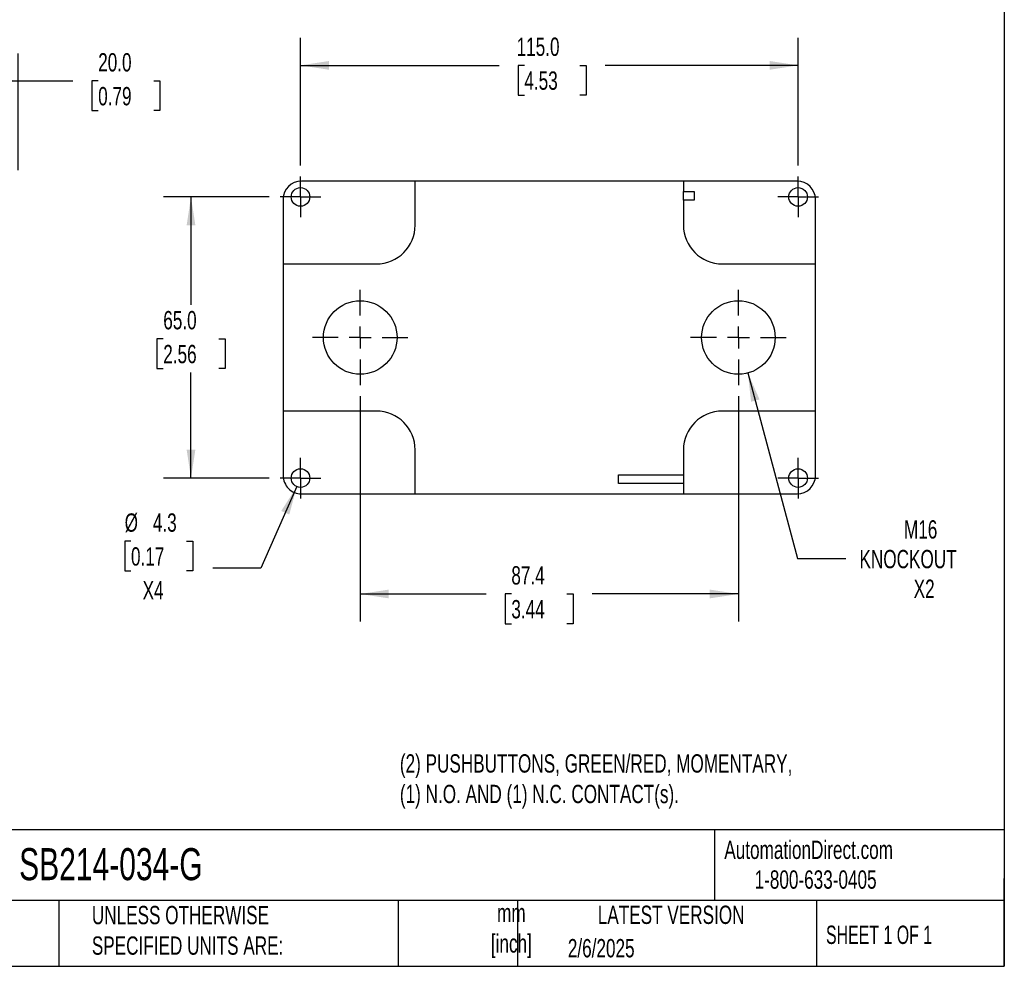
# Model space of a CAD drawing. Header units: millimetres. Extents: x 13 to 546, y 13 to 419.
# Tile 4 of 5: x 319 to 546, y 13 to 232. Entities that reach past the tile are written whole.
import ezdxf

# ---------------------------------------------------------------- set-up
doc = ezdxf.new("R2010")
doc.units = ezdxf.units.MM
doc.header["$LTSCALE"] = 2
doc.linetypes.add('SLD-Center', pattern=[19.05, 15.24, -1.27, 1.27, -1.27])
doc.linetypes.add('SLD-Solid', pattern=[0])
doc.layers.add('CENTER', color=40, linetype='SLD-Center')
doc.layers.add('DIMENSIONS', color=140, linetype='SLD-Solid', lineweight=25)
doc.layers.add('TEXT', color=140, linetype='SLD-Solid', lineweight=25)
doc.styles.add('SLDTEXTSTYLE0', font='TXT', dxfattribs={"width": 0.7})
doc.styles.add('SLDTEXTSTYLE1', font='TXT', dxfattribs={"width": 0.65})
doc.dimstyles.new('SLDDIMSTYLE0', dxfattribs={"dimtxt": 4.316016, "dimasz": 6.604, "dimexe": 0, "dimexo": 0.0625, "dimgap": 1.079004, "dimtad": 0, "dimtih": 1, "dimtoh": 1, "dimrnd": 1e-09, "dimzin": 12, "dimdsep": 46, "dimtxsty": 'SLDTEXTSTYLE0', "dimsah": 1, "dimcen": 0.09, "dimadec": 0, "dimazin": 3, "dimtfac": 1, "dimtofl": 0, "dimtmove": 0, "dimatfit": 3, "dimfxl": 0, "dimfrac": 2, "dimtolj": 1, "dimtzin": 12, "dimarcsym": 0})
doc.dimstyles.new('SLDDIMSTYLE1', dxfattribs={"dimtxt": 4.316016, "dimasz": 6.604, "dimexe": 0, "dimexo": 0.0625, "dimgap": 1.079004, "dimtad": 0, "dimtih": 1, "dimtoh": 1, "dimrnd": 1e-09, "dimzin": 4, "dimdsep": 46, "dimtxsty": 'SLDTEXTSTYLE0', "dimsah": 1, "dimcen": 0.09, "dimadec": 0, "dimazin": 1, "dimtfac": 1, "dimtofl": 0, "dimtmove": 0, "dimatfit": 3, "dimfxl": 0, "dimfrac": 2, "dimtolj": 1, "dimtzin": 12, "dimarcsym": 0})
doc.dimstyles.new('SLDDIMSTYLE4', dxfattribs={"dimtxt": 4.316016, "dimasz": 6.604, "dimexe": 0, "dimexo": 0.0625, "dimgap": 1.079004, "dimtad": 0, "dimtih": 1, "dimtoh": 1, "dimrnd": 1e-09, "dimzin": 12, "dimdsep": 46, "dimtxsty": 'SLDTEXTSTYLE0', "dimsah": 1, "dimcen": 0, "dimadec": 0, "dimazin": 3, "dimtfac": 1, "dimtofl": 0, "dimtmove": 0, "dimatfit": 3, "dimfxl": 0, "dimfrac": 2, "dimtolj": 1, "dimtzin": 12, "dimarcsym": 0})
doc.dimstyles.new('SLDDIMSTYLE5', dxfattribs={"dimtxt": 4.316016, "dimasz": 6.604, "dimexe": 0, "dimexo": 0.0625, "dimgap": 1.079004, "dimtad": 0, "dimtih": 1, "dimtoh": 1, "dimrnd": 1e-09, "dimzin": 12, "dimdsep": 46, "dimtxsty": 'SLDTEXTSTYLE0', "dimsah": 1, "dimcen": 0, "dimadec": 0, "dimazin": 3, "dimtfac": 1, "dimtofl": 0, "dimtmove": 0, "dimatfit": 3, "dimfxl": 0, "dimfrac": 2, "dimtolj": 1, "dimtzin": 12, "dimarcsym": 0})

# ---------------------------------------------------------------- blocks, each defined once
blk = doc.blocks.new('_D_6')
at = {"layer": 'DIMENSIONS'}
for p, q in [((298.18, 173.65), (298.18, 223.72)), ((318.18, 196.75), (318.18, 223.72)), ((298.18, 217.37), (318.18, 217.37)), ((318.18, 217.37), (330.84, 217.37)), ((336.68, 217.37), (335.23, 217.37)), ((335.23, 217.37), (335.23, 210.51)), ((349.51, 217.37), (350.96, 217.37)), ((350.96, 217.37), (350.96, 210.51)), ((335.23, 210.51), (336.68, 210.51)), ((350.96, 210.51), (349.51, 210.51))]:
    blk.add_line(p, q, dxfattribs=at)
for points in [[(298.18, 217.37), (304.78, 216.36), (304.78, 218.39)], [(318.18, 217.37), (311.57, 218.39), (311.57, 216.36)]]:
    blk.add_solid(points, dxfattribs=at)
at = {"layer": 'DIMENSIONS', "char_height": 4.233, "attachment_point": 1, "style": 'SLDTEXTSTYLE0'}
for s, insert in [('20.0', (336.68, 223.8)), ('0.79', (336.68, 215.97))]:
    blk.add_mtext(s, dxfattribs=dict(at, insert=insert))
blk = doc.blocks.new('_D_9')
at = {"layer": 'DIMENSIONS'}
for p, q in [((397.24, 144.49), (397.24, 92.42)), ((484.64, 144.49), (484.64, 92.42)), ((397.24, 98.77), (426.32, 98.77)), ((432.17, 98.77), (430.72, 98.77)), ((430.72, 98.77), (430.72, 91.91)), ((444.99, 98.77), (446.44, 98.77)), ((446.44, 98.77), (446.44, 91.91)), ((484.64, 98.77), (450.84, 98.77)), ((430.72, 91.91), (432.17, 91.91)), ((446.44, 91.91), (444.99, 91.91))]:
    blk.add_line(p, q, dxfattribs=at)
for points in [[(397.24, 98.77), (403.85, 97.76), (403.85, 99.79)], [(484.64, 98.77), (478.04, 99.79), (478.04, 97.76)]]:
    blk.add_solid(points, dxfattribs=at)
at = {"layer": 'DIMENSIONS', "char_height": 4.233, "attachment_point": 1, "style": 'SLDTEXTSTYLE0'}
for s, insert in [('87.4', (432.17, 105.2)), ('3.44', (432.17, 97.37))]:
    blk.add_mtext(s, dxfattribs=dict(at, insert=insert))
blk = doc.blocks.new('_D_10')
at = {"layer": 'DIMENSIONS'}
for p, q in [((376.21, 190.57), (351.78, 190.57)), ((358.13, 190.57), (358.13, 165.59)), ((351.72, 157.77), (350.27, 157.77)), ((350.27, 157.77), (350.27, 150.91)), ((364.54, 157.77), (365.99, 157.77)), ((365.99, 157.77), (365.99, 150.91)), ((350.27, 150.91), (351.72, 150.91)), ((365.99, 150.91), (364.54, 150.91)), ((358.13, 125.57), (358.13, 149.94)), ((376.21, 125.57), (351.78, 125.57))]:
    blk.add_line(p, q, dxfattribs=at)
for points in [[(358.13, 190.57), (357.12, 183.96), (359.15, 183.96)], [(358.13, 125.57), (359.15, 132.17), (357.12, 132.17)]]:
    blk.add_solid(points, dxfattribs=at)
at = {"layer": 'DIMENSIONS', "char_height": 4.233, "attachment_point": 1, "style": 'SLDTEXTSTYLE0'}
for s, insert in [('65.0', (351.72, 164.19)), ('2.56', (351.72, 156.36))]:
    blk.add_mtext(s, dxfattribs=dict(at, insert=insert))
blk = doc.blocks.new('_D_11')
at = {"layer": 'DIMENSIONS'}
for p, q in [((383.44, 197.8), (383.44, 227.32)), ((498.44, 197.8), (498.44, 227.32)), ((383.44, 220.97), (429.33, 220.97)), ((435.18, 220.97), (433.73, 220.97)), ((433.73, 220.97), (433.73, 214.11)), ((448.01, 220.97), (449.46, 220.97)), ((449.46, 220.97), (449.46, 214.11)), ((498.44, 220.97), (453.85, 220.97)), ((433.73, 214.11), (435.18, 214.11)), ((449.46, 214.11), (448.01, 214.11))]:
    blk.add_line(p, q, dxfattribs=at)
for points in [[(383.44, 220.97), (390.05, 219.96), (390.05, 221.99)], [(498.44, 220.97), (491.84, 221.99), (491.84, 219.96)]]:
    blk.add_solid(points, dxfattribs=at)
at = {"layer": 'DIMENSIONS', "char_height": 4.233, "attachment_point": 1, "style": 'SLDTEXTSTYLE0'}
for s, insert in [('115.0', (433.39, 227.4)), ('4.53', (435.18, 219.57))]:
    blk.add_mtext(s, dxfattribs=dict(at, insert=insert))
blk = doc.blocks.new('_D_12')
at = {"layer": 'DIMENSIONS'}
for p, q in [((382.58, 123.6), (374.28, 104.71)), ((344.26, 110.97), (342.81, 110.97)), ((342.81, 110.97), (342.81, 104.11)), ((357.09, 110.97), (358.54, 110.97)), ((358.54, 110.97), (358.54, 104.11)), ((374.28, 104.71), (363.16, 104.71)), ((342.81, 104.11), (344.26, 104.11)), ((358.54, 104.11), (357.09, 104.11))]:
    blk.add_line(p, q, dxfattribs=at)
blk.add_solid([(382.58, 123.6), (378.99, 117.96), (380.85, 117.14)], dxfattribs=at)
at = {"layer": 'DIMENSIONS', "char_height": 4.233, "attachment_point": 1, "style": 'SLDTEXTSTYLE0'}
for s, insert in [('%%c', (342.8, 117.4)), ('4.3', (349.32, 117.4)), ('0.17', (344.26, 109.57)), ('X4', (346.95, 101.75))]:
    blk.add_mtext(s, dxfattribs=dict(at, insert=insert))
blk = doc.blocks.new('_D_13')
at = {"layer": 'DIMENSIONS'}
for p, q in [((486.84, 149.86), (498.34, 106.94)), ((498.34, 106.94), (509.46, 106.94))]:
    blk.add_line(p, q, dxfattribs=at)
blk.add_solid([(486.84, 149.86), (487.57, 143.21), (489.53, 143.74)], dxfattribs=at)
at = {"layer": 'DIMENSIONS', "char_height": 4.233, "attachment_point": 1, "style": 'SLDTEXTSTYLE0'}
for s, insert in [('M16', (522.91, 115.82)), ('KNOCKOUT', (512.63, 108.96)), ('X2', (525.15, 102.1))]:
    blk.add_mtext(s, dxfattribs=dict(at, insert=insert))
blk = doc.blocks.new('SW_CENTERMARKSYMBOL_8')
at = {"layer": 'CENTER', "color": 0}
for p, q in [((0, 5.08), (0, 11.04)), ((0, 0), (0, 2.54)), ((-5.08, 0), (-11.04, 0)), ((0, 0), (-2.54, 0)), ((0, 0), (0, -2.54)), ((0, 0), (2.54, 0)), ((5.08, 0), (11.04, 0)), ((0, -5.08), (0, -11.04))]:
    blk.add_line(p, q, dxfattribs=at)
blk = doc.blocks.new('SW_CENTERMARKSYMBOL_9')
at = {"layer": 'CENTER', "color": 0}
for p, q in [((0, 5.08), (0, 11.04)), ((0, 0), (0, 2.54)), ((-5.08, 0), (-11.04, 0)), ((0, 0), (-2.54, 0)), ((0, 0), (0, -2.54)), ((0, 0), (2.54, 0)), ((5.08, 0), (11.04, 0)), ((0, -5.08), (0, -11.04))]:
    blk.add_line(p, q, dxfattribs=at)
blk = doc.blocks.new('SW_CENTERMARKSYMBOL_10')
at = {"layer": 'CENTER', "color": 0}
for p, q in [((0, 2.54), (0, 4.69)), ((0, 0), (0, 2.54)), ((-2.54, 0), (-4.69, 0)), ((0, 0), (-2.54, 0)), ((0, 0), (0, -2.54)), ((0, 0), (2.54, 0)), ((2.54, 0), (4.69, 0)), ((0, -2.54), (0, -4.69))]:
    blk.add_line(p, q, dxfattribs=at)
blk = doc.blocks.new('SW_CENTERMARKSYMBOL_11')
at = {"layer": 'CENTER', "color": 0}
for p, q in [((0, 2.54), (0, 4.69)), ((0, 0), (0, 2.54)), ((-2.54, 0), (-4.69, 0)), ((0, 0), (-2.54, 0)), ((0, 0), (0, -2.54)), ((0, 0), (2.54, 0)), ((2.54, 0), (4.69, 0)), ((0, -2.54), (0, -4.69))]:
    blk.add_line(p, q, dxfattribs=at)
blk = doc.blocks.new('SW_CENTERMARKSYMBOL_12')
at = {"layer": 'CENTER', "color": 0}
for p, q in [((0, 2.54), (0, 4.69)), ((0, 0), (0, 2.54)), ((-2.54, 0), (-4.69, 0)), ((0, 0), (-2.54, 0)), ((0, 0), (0, -2.54)), ((0, 0), (2.54, 0)), ((2.54, 0), (4.69, 0)), ((0, -2.54), (0, -4.69))]:
    blk.add_line(p, q, dxfattribs=at)
blk = doc.blocks.new('SW_CENTERMARKSYMBOL_13')
at = {"layer": 'CENTER', "color": 0}
for p, q in [((0, 2.54), (0, 4.69)), ((0, 0), (0, 2.54)), ((-2.54, 0), (-4.69, 0)), ((0, 0), (-2.54, 0)), ((0, 0), (0, -2.54)), ((0, 0), (2.54, 0)), ((2.54, 0), (4.69, 0)), ((0, -2.54), (0, -4.69))]:
    blk.add_line(p, q, dxfattribs=at)

msp = doc.modelspace()

# ---------------------------------------------------------------- linework, layer by layer
for p, q in [((409.943, 194.213), (383.643, 194.213)), ((409.943, 184.066), (409.943, 194.213)), ((471.943, 194.21), (409.943, 194.21)), ((498.243, 194.213), (471.943, 194.213)), ((471.943, 194.213), (471.943, 191.816)), ((471.943, 191.816), (474.443, 191.816)), ((471.943, 189.816), (471.943, 191.816)), ((474.443, 191.816), (474.443, 189.816)), ((379.443, 190.013), (379.443, 175.066)), ((471.943, 189.816), (471.943, 184.066)), ((474.443, 189.816), (471.943, 189.816)), ((502.443, 175.066), (502.443, 190.013)), ((379.443, 175.066), (400.943, 175.066)), ((379.443, 175.066), (379.443, 141.066)), ((480.943, 175.066), (502.443, 175.066)), ((502.443, 141.066), (502.443, 175.066)), ((379.443, 141.066), (379.443, 126.119)), ((400.943, 141.066), (379.443, 141.066)), ((502.443, 141.066), (480.943, 141.066)), ((502.443, 126.119), (502.443, 141.066)), ((409.943, 121.919), (409.943, 132.066)), ((471.943, 132.066), (471.943, 121.919)), ((456.946, 126.313), (471.943, 126.313)), ((456.946, 124.319), (456.946, 126.313)), ((471.943, 124.319), (456.946, 124.319)), ((383.643, 121.919), (409.943, 121.919)), ((409.943, 121.922), (471.943, 121.922)), ((471.943, 121.919), (498.243, 121.919))]:
    msp.add_line(p, q)
for centre, radius in [((383.443, 190.566), 2.15), ((498.443, 190.566), 2.15), ((397.243, 158.066), 8.5), ((484.643, 158.066), 8.5), ((383.443, 125.566), 2.15), ((498.443, 125.566), 2.15)]:
    msp.add_circle(centre, radius)
for centre, start, end in [((400.943, 184.066), 270, 0), ((480.943, 184.066), 180, 270), ((400.943, 132.066), 0, 90), ((480.943, 132.066), 90, 180)]:
    msp.add_arc(centre, 9, start, end)
for centre, major_axis, start_param, end_param in [((383.643, 190.013), (0, -4.2), 3.1415927, 4.712389), ((498.243, 190.013), (0, 4.2), 4.712389, 6.2831853), ((383.643, 126.119), (0, 4.2), 1.5707963, 3.1415927), ((498.243, 126.119), (0, -4.2), 0, 1.5707963)]:
    msp.add_ellipse(centre, major_axis=major_axis, ratio=0.9999831, start_param=start_param, end_param=end_param)
at = {"layer": 'TEXT'}
for p, q in [((546.1, 419.1), (546.1, 12.7)), ((546.1, 44.252), (12.7, 44.252)), ((479.151, 44.252), (479.151, 27.94)), ((546.1, 12.7), (546.1, 33.02)), ((546.1, 27.94), (12.7, 27.94)), ((327.56, 27.94), (327.56, 12.7)), ((406.049, 27.94), (406.049, 12.7)), ((433.624, 27.94), (433.624, 12.7)), ((502.697, 27.94), (502.697, 12.7)), ((12.7, 12.7), (546.1, 12.7))]:
    msp.add_line(p, q, dxfattribs=at)

# ---------------------------------------------------------------- block references
at = {"layer": 'CENTER'}
for name, p in [('SW_CENTERMARKSYMBOL_10', (383.443, 190.566)), ('SW_CENTERMARKSYMBOL_13', (498.443, 190.566)), ('SW_CENTERMARKSYMBOL_8', (397.243, 158.066)), ('SW_CENTERMARKSYMBOL_9', (484.643, 158.066)), ('SW_CENTERMARKSYMBOL_11', (383.443, 125.566)), ('SW_CENTERMARKSYMBOL_12', (498.443, 125.566))]:
    msp.add_blockref(name, p, dxfattribs=at)

# ---------------------------------------------------------------- texts
at = {"layer": 'TEXT'}
for s, insert, char_height, attachment_point, style in [('(2) PUSHBUTTONS, GREEN/RED, MOMENTARY, ^J(1) N.O. AND (1) N.C. CONTACT(s).', (406.406, 61.715), 4.23333, 1, 'SLDTEXTSTYLE0'), ('AutomationDirect.com', (481.39, 41.753), 4.23333, 1, 'SLDTEXTSTYLE0'), ('SB214-034-G', (318.415, 40.022), 7.40833, 1, 'SLDTEXTSTYLE0'), ('1-800-633-0405', (488.383, 34.874), 4.23333, 1, 'SLDTEXTSTYLE0'), ('UNLESS OTHERWISE ^JSPECIFIED UNITS ARE:', (335.216, 26.662), 4.23333, 1, 'SLDTEXTSTYLE0'), ('mm^J[inch]', (432.17, 27.158), 4.2333, 2, 'SLDTEXTSTYLE0'), ('LATEST VERSION', (469.104, 26.728), 4.23333, 2, 'SLDTEXTSTYLE0'), ('SHEET 1 OF 1', (504.883, 22.103), 4.23333, 1, 'SLDTEXTSTYLE1'), ('2/6/2025', (445.226, 19.006), 4.2333, 1, 'SLDTEXTSTYLE0')]:
    msp.add_mtext(s, dxfattribs=dict(at, insert=insert, char_height=char_height, attachment_point=attachment_point, style=style))

# ---------------------------------------------------------------- dimensions: what is measured, and where the dimension line sits
at = {"layer": 'DIMENSIONS'}
for base, p1, p2, dimstyle, picture, middle in [((498.443, 220.973), (383.443, 195.256), (498.443, 195.256), 'SLDDIMSTYLE1', '_D_11', (441.593, 220.973)), ((298.179, 217.374), (318.179, 194.213), (298.179, 171.106), 'SLDDIMSTYLE1', '_D_6', (343.096, 217.374)), ((484.643, 98.772), (397.243, 147.026), (484.643, 147.026), 'SLDDIMSTYLE0', '_D_9', (438.581, 98.772))]:
    dim = msp.add_linear_dim(base=base, p1=p1, p2=p2, dimstyle=dimstyle, dxfattribs=at)
    dim.commit()
    dim.dimension.update_dxf_attribs({"geometry": picture, "text_midpoint": middle, "dimtype": 160})
dim = msp.add_linear_dim(base=(358.131, 125.566), p1=(378.753, 190.566), p2=(378.753, 125.566), angle=90, dimstyle='SLDDIMSTYLE1', dxfattribs=at)
dim.commit()
dim.dimension.update_dxf_attribs({"geometry": '_D_10', "text_midpoint": (358.131, 157.766), "dimtype": 160})
dim = msp.add_diameter_dim_2p(p1=(482.443, 166.277), p2=(486.843, 149.856), text='M16\\PKNOCKOUT\\PX2', dimstyle='SLDDIMSTYLE4', override={"dimpost": '<>'}, dxfattribs=at)
dim.commit()
dim.dimension.update_dxf_attribs({"geometry": '_D_13', "text_midpoint": (528.878, 106.937), "dimtype": 163})
dim = msp.add_diameter_dim_2p(p1=(384.308, 127.534), p2=(382.578, 123.598), text='<>\\PX4', dimstyle='SLDDIMSTYLE5', dxfattribs=at)
dim.commit()
dim.dimension.update_dxf_attribs({"geometry": '_D_12', "text_midpoint": (350.676, 106.937), "dimtype": 163})

doc.saveas('drawing.dxf')
